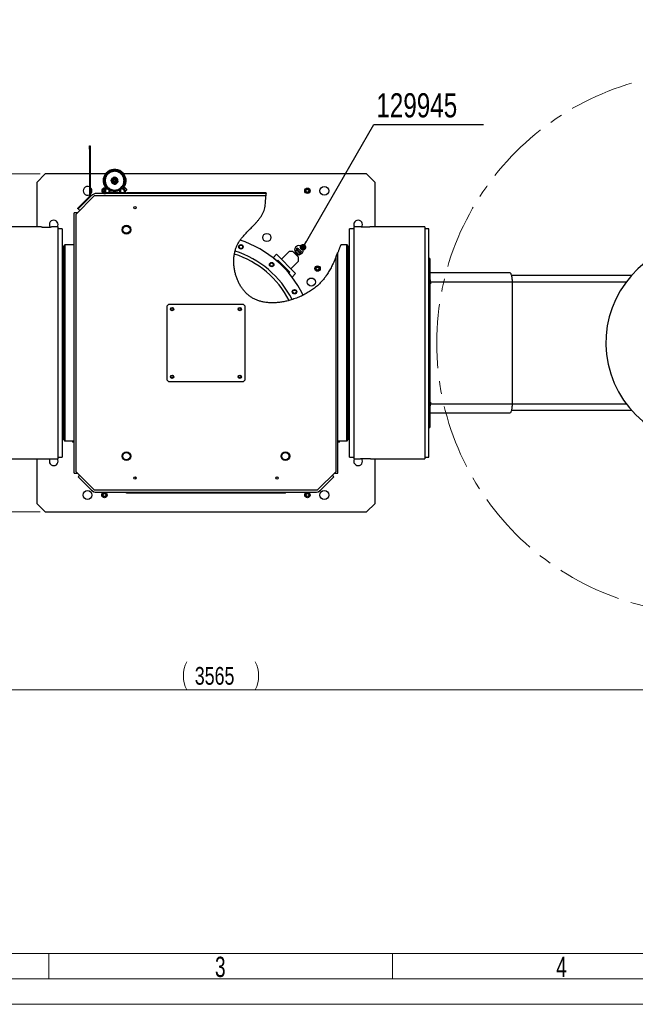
# Model space of a CAD drawing. Header units: millimetres. Extents: x 36 to 589, y 6 to 414.
# Tile 2 of 29: x 171 to 293, y 6 to 200. Entities that reach past the tile are written whole.
import ezdxf

# ---------------------------------------------------------------- set-up
doc = ezdxf.new("R2010")
doc.units = ezdxf.units.MM
doc.linetypes.add('CENTERX2', pattern=[20.32, 12.7, -2.54, 2.54, -2.54])
doc.styles.add('SLDTEXTSTYLE0', font='TXT', dxfattribs={"width": 0.7})
doc.styles.add('SLDTEXTSTYLE1', font='TXT', dxfattribs={"width": 0.75})
doc.dimstyles.new('SLDDIMSTYLE0', dxfattribs={"dimtxt": 3.5, "dimasz": 5, "dimexe": 0, "dimexo": 0.0625, "dimgap": 0.875, "dimtad": 1, "dimlfac": 15, "dimrnd": 1e-09, "dimzin": 12, "dimdsep": 46, "dimtxsty": 'SLDTEXTSTYLE1', "dimsah": 1, "dimcen": 0.09, "dimadec": 0, "dimazin": 0, "dimtfac": 1, "dimtofl": 0, "dimtmove": 0, "dimatfit": 3, "dimfxl": 0, "dimtolj": 1, "dimtzin": 12, "dimarcsym": 0})
doc.dimstyles.new('SLDDIMSTYLE1', dxfattribs={"dimtxt": 1.3, "dimasz": 1.3, "dimexe": 0, "dimexo": 0.0625, "dimgap": 0.325, "dimtad": 0, "dimtih": 1, "dimtoh": 1, "dimdec": 0, "dimrnd": 1e-09, "dimzin": 0, "dimdsep": 46, "dimtxsty": 'Standard', "dimblk1": 'DOT', "dimblk2": 'DOT', "dimsah": 1, "dimcen": 0.09, "dimadec": 0, "dimazin": 0, "dimtfac": 1, "dimtdec": 0, "dimtofl": 0, "dimtmove": 0, "dimatfit": 3, "dimldrblk": 'DOT', "dimfxl": 0, "dimtolj": 1, "dimtzin": 0, "dimarcsym": 0})
doc.dimstyles.new('SLDDIMSTYLE2', dxfattribs={"dimtxt": 3.5, "dimasz": 5, "dimexe": 0, "dimexo": 0.0625, "dimgap": 0.875, "dimtad": 0, "dimtih": 1, "dimtoh": 1, "dimlfac": 15, "dimrnd": 1e-09, "dimzin": 12, "dimdsep": 46, "dimtxsty": 'SLDTEXTSTYLE1', "dimsah": 1, "dimcen": 0.09, "dimadec": 0, "dimazin": 0, "dimtfac": 1, "dimtofl": 0, "dimtmove": 0, "dimatfit": 3, "dimfxl": 0, "dimtolj": 1, "dimtzin": 12, "dimarcsym": 0})

# ---------------------------------------------------------------- blocks, each defined once
blk = doc.blocks.new('*D7')
at = {"color": 7, "linetype": 'Continuous', "lineweight": 0}
for p, q in [((338.95, 178.51), (351.4, 195)), ((351.4, 195), (371.78, 195))]:
    blk.add_line(p, q, dxfattribs=at)
blk.add_solid([(338.95, 178.51), (342.49, 182.11), (341.45, 182.89)], dxfattribs=at)
at = {"color": 7, "linetype": 'Continuous', "lineweight": 0, "char_height": 3.5, "attachment_point": 1, "style": 'SLDTEXTSTYLE1'}
for s, insert in [('%%c', (354.58, 199.52)), ('1600', (359.85, 199.52))]:
    blk.add_mtext(s, dxfattribs=dict(at, insert=insert))
blk = doc.blocks.new('*D8')
at = {"color": 7, "linetype": 'Continuous', "lineweight": 0}
for p, q in [((89.16, 134.93), (89.16, 66.52)), ((326.83, 134.93), (326.83, 66.52)), ((326.83, 67.52), (89.16, 67.52))]:
    blk.add_line(p, q, dxfattribs=at)
for centre, start, end in [((209.76, 70.29), 153.4349, 206.5651), ((212.17, 70.29), 333.4349, 26.5651)]:
    blk.add_arc(centre, 6.21, start, end, dxfattribs=at)
for points in [[(89.16, 67.52), (94.16, 66.87), (94.16, 68.17)], [(326.83, 67.52), (321.83, 68.17), (321.83, 66.87)]]:
    blk.add_solid(points, dxfattribs=at)
at = {"color": 7, "linetype": 'Continuous', "lineweight": 0, "insert": (205.8, 72.03), "char_height": 3.5, "attachment_point": 1, "style": 'SLDTEXTSTYLE1'}
blk.add_mtext('3565', dxfattribs=at)
blk = doc.blocks.new('*D9')
at = {"color": 7, "linetype": 'Continuous', "lineweight": 0}
for p, q in [((175.33, 169.27), (76.99, 169.27)), ((77.99, 102.6), (77.99, 169.27)), ((175.33, 102.6), (76.99, 102.6))]:
    blk.add_line(p, q, dxfattribs=at)
for centre, start, end in [((75.21, 134.45), 63.4349, 116.5651), ((75.21, 132.04), 243.4349, 296.5651)]:
    blk.add_arc(centre, 6.21, start, end, dxfattribs=at)
for points in [[(77.99, 169.27), (77.34, 164.27), (78.64, 164.27)], [(77.99, 102.6), (78.64, 107.6), (77.34, 107.6)]]:
    blk.add_solid(points, dxfattribs=at)
at = {"color": 7, "linetype": 'Continuous', "lineweight": 0, "insert": (73.48, 128.07), "char_height": 3.5, "attachment_point": 1, "rotation": 90, "style": 'SLDTEXTSTYLE1'}
blk.add_mtext('1000', dxfattribs=at)
blk = doc.blocks.new('_DOT')
at = {"color": 0, "linetype": 'ByBlock', "lineweight": -2}
blk.add_line((-0.5, 0), (-1, 0), dxfattribs=at)
at = {"color": 0, "linetype": 'ByBlock', "const_width": 0.5}
blk.add_lwpolyline([(-0.25, 0, 1), (0.25, 0, 1)], format="xyb", close=True, dxfattribs=at)

msp = doc.modelspace()

# ---------------------------------------------------------------- linework, layer by layer
at = {"color": 7, "linetype": 'Continuous', "lineweight": 30}
for p, q in [((185.05724, 174.81843), (185.19058, 174.81843)), ((185.05724, 174.15176), (185.05724, 174.81843)), ((185.19058, 174.81843), (185.19058, 174.15176)), ((185.19058, 174.15176), (185.05724, 174.15176)), ((185.05724, 174.15176), (185.05724, 164.87366)), ((185.19058, 174.15176), (185.19058, 164.87366)), ((176.32882, 169.26811), (174.66215, 167.60144)), ((185.05724, 169.26811), (176.32882, 169.26811)), ((188.20715, 169.26811), (185.19058, 169.26811)), ((239.66215, 169.26811), (191.78381, 169.26811)), ((241.32881, 167.60144), (239.66215, 169.26811)), ((174.66215, 167.60144), (174.66215, 158.80144)), ((189.36031, 168.17597), (189.34839, 168.14345)), ((189.36665, 168.15521), (189.34839, 168.14345)), ((189.34839, 168.14345), (189.46035, 167.5003)), ((189.86131, 168.59451), (189.36031, 168.17597)), ((189.36031, 168.17597), (189.36665, 168.15521)), ((189.36665, 168.15521), (189.88062, 168.58458)), ((189.4815, 167.4954), (189.36665, 168.15521)), ((189.46035, 167.5003), (189.4815, 167.4954)), ((189.46035, 167.5003), (189.48256, 167.47372)), ((190.11034, 167.26497), (189.4815, 167.4954)), ((189.4815, 167.4954), (189.48256, 167.47372)), ((189.48256, 167.47372), (190.09552, 167.2491)), ((189.89544, 168.60045), (189.86131, 168.59451)), ((189.88062, 168.58458), (189.86131, 168.59451)), ((189.89544, 168.60045), (189.88062, 168.58458)), ((189.88062, 168.58458), (190.50946, 168.35415)), ((190.5084, 168.37583), (189.89544, 168.60045)), ((190.09552, 167.2491), (190.11034, 167.26497)), ((190.09552, 167.2491), (190.12965, 167.25504)), ((190.62432, 167.69434), (190.11034, 167.26497)), ((190.11034, 167.26497), (190.12965, 167.25504)), ((190.12965, 167.25504), (190.63065, 167.67357)), ((190.50946, 168.35415), (190.5084, 168.37583)), ((190.53061, 168.34925), (190.5084, 168.37583)), ((190.50946, 168.35415), (190.62432, 167.69434)), ((190.53061, 168.34925), (190.50946, 168.35415)), ((190.64257, 167.7061), (190.53061, 168.34925)), ((190.62432, 167.69434), (190.64257, 167.7061)), ((190.63065, 167.67357), (190.62432, 167.69434)), ((190.63065, 167.67357), (190.64257, 167.7061)), ((241.32881, 158.80144), (241.32881, 167.60144)), ((219.84521, 165.40144), (186.49156, 165.40144)), ((187.72882, 166.08873), (187.99548, 166.24269)), ((187.72882, 165.78081), (187.72882, 166.08873)), ((187.99548, 165.62685), (187.72882, 165.78081)), ((187.99548, 166.24269), (188.05133, 166.21045)), ((187.99548, 165.85198), (187.99548, 165.53477)), ((188.19548, 165.53477), (187.99548, 165.53477)), ((188.01334, 165.96811), (188.02228, 165.96811)), ((188.02228, 166.16953), (188.02228, 165.96811)), ((188.19548, 166.24881), (188.19548, 165.53477)), ((188.19548, 165.53477), (188.19548, 165.50144)), ((188.86215, 165.53477), (188.19548, 165.53477)), ((188.19548, 165.50144), (188.88381, 165.50144)), ((188.32557, 166.4271), (188.33007, 166.43176)), ((188.40614, 166.34921), (188.32557, 166.4271)), ((188.40614, 166.34921), (188.38176, 166.324)), ((188.5103, 166.426), (188.43522, 166.35023)), ((188.46095, 166.35186), (188.43534, 166.32537)), ((188.46095, 166.35186), (188.44863, 166.36377)), ((188.50034, 166.31549), (188.44931, 166.36446)), ((188.56513, 166.31068), (188.47745, 166.39285)), ((188.8927, 166.14939), (188.80528, 166.20678)), ((188.86215, 166.1324), (188.86215, 165.53477)), ((189.06215, 165.53477), (188.86215, 165.53477)), ((189.06215, 166.01757), (189.06215, 165.53477)), ((190.92881, 165.53477), (189.06215, 165.53477)), ((189.06215, 165.53477), (189.06215, 165.50144)), ((189.06215, 165.50144), (190.92881, 165.50144)), ((190.92881, 166.01757), (190.92881, 165.53477)), ((191.12882, 165.53477), (190.92881, 165.53477)), ((190.92881, 165.53477), (190.92881, 165.50144)), ((190.99809, 166.09096), (190.98731, 166.08511)), ((191.10715, 165.50144), (191.86215, 165.50144)), ((191.12882, 166.1324), (191.12882, 165.53477)), ((191.86215, 165.53477), (191.12882, 165.53477)), ((191.86215, 166.01097), (191.49618, 166.37694)), ((191.88572, 166.03454), (191.51975, 166.40051)), ((191.56997, 166.35028), (191.61299, 166.39451)), ((191.7621, 166.68773), (191.64973, 166.54106)), ((191.66012, 166.30728), (192.00944, 165.95796)), ((191.80059, 166.67304), (191.68039, 166.51541)), ((192.03772, 165.98624), (191.68838, 166.33558)), ((191.81704, 166.66163), (191.72939, 166.72241)), ((191.86215, 166.01097), (191.86215, 165.53477)), ((192.06215, 165.53477), (191.86215, 165.53477)), ((191.86215, 165.53477), (191.86215, 165.50144)), ((192.03772, 165.98624), (192.00944, 165.95796)), ((192.06215, 165.8443), (192.06215, 165.53477)), ((192.10372, 165.86368), (192.132, 165.89196)), ((219.86394, 165.53477), (192.32881, 165.53477)), ((192.32881, 165.40144), (192.32881, 165.53477)), ((227.70978, 165.81993), (227.75317, 166.12478)), ((227.95209, 165.62993), (227.70978, 165.81993)), ((227.75317, 166.12478), (228.03888, 166.23962)), ((228.23779, 165.74477), (227.95209, 165.62993)), ((228.03888, 166.23962), (228.28118, 166.04962)), ((228.28118, 166.04962), (228.23779, 165.74477)), ((185.99548, 164.93477), (182.32882, 161.26811)), ((185.36019, 164.93281), (182.7945, 162.36713)), ((183.17162, 162.93281), (185.01819, 164.77938)), ((185.01819, 164.77938), (185.11247, 164.6851)), ((185.05724, 164.87366), (185.19058, 164.87366)), ((219.80224, 164.93477), (185.99548, 164.93477)), ((181.99548, 110.26811), (181.99548, 161.60144)), ((182.66215, 161.60144), (181.99548, 161.60144)), ((182.32882, 161.26811), (182.32882, 110.60144)), ((182.70022, 162.46141), (183.17162, 162.93281)), ((182.7945, 162.36713), (182.70022, 162.46141)), ((182.7945, 162.36713), (183.11117, 162.05046)), ((183.17162, 162.93281), (183.2659, 162.83853)), ((178.86215, 113.06811), (178.86215, 158.80144)), ((179.66215, 158.43477), (179.66215, 113.43477)), ((236.32882, 113.43477), (236.32882, 158.43477)), ((237.12882, 158.80144), (237.12882, 113.06811)), ((251.12882, 158.80144), (251.12882, 113.06811)), ((251.92881, 113.43477), (251.92881, 158.43477)), ((179.99548, 116.80144), (179.99548, 155.06811)), ((180.19548, 155.26811), (180.19548, 116.60144)), ((221.93854, 153.41973), (221.22629, 152.7178)), ((221.93854, 153.41973), (225.68214, 149.62106)), ((222.87444, 152.47006), (224.39391, 153.9675)), ((225.14813, 153.96199), (224.39391, 153.9675)), ((226.27122, 152.82239), (225.14813, 153.96199)), ((225.81404, 154.52099), (226.00398, 154.70817)), ((225.81404, 154.52099), (226.05269, 154.27883)), ((226.00398, 154.70817), (226.24262, 154.46601)), ((226.05269, 154.27883), (226.24262, 154.46601)), ((226.05269, 154.27883), (226.5656, 153.75837)), ((226.24262, 154.46601), (226.75554, 153.94555)), ((226.5656, 153.75837), (226.75554, 153.94555)), ((226.5656, 153.75837), (226.83987, 153.48007)), ((226.75554, 153.94555), (227.02981, 153.66725)), ((226.83987, 153.48007), (227.02981, 153.66725)), ((233.99548, 110.26811), (233.99548, 153.7937)), ((235.79548, 116.60144), (235.79548, 155.26811)), ((235.99548, 155.06811), (235.99548, 116.80144)), ((221.22629, 152.7178), (222.00308, 152.07932)), ((222.00308, 152.07932), (222.16563, 152.23953)), ((224.50538, 149.86536), (222.16563, 152.23953)), ((224.74624, 150.57073), (226.26571, 152.06817)), ((226.26571, 152.06817), (226.27122, 152.82239)), ((233.66215, 110.60144), (233.66215, 152.97274)), ((252.12881, 152.60144), (252.12881, 135.93477)), ((224.34283, 149.70516), (224.50538, 149.86536)), ((224.96989, 148.91913), (224.34283, 149.70516)), ((224.96989, 148.91913), (225.68214, 149.62106)), ((229.69806, 150.52172), (229.77773, 150.81916)), ((229.91581, 150.30401), (229.69806, 150.52172)), ((229.77773, 150.81916), (230.07515, 150.89887)), ((230.21323, 150.38373), (229.91581, 150.30401)), ((230.07515, 150.89887), (230.2929, 150.68116)), ((230.2929, 150.68116), (230.21323, 150.38373)), ((252.12881, 149.80144), (267.86107, 149.80144)), ((252.12881, 147.60144), (252.24544, 147.60144)), ((252.24544, 147.93477), (252.24544, 147.60144)), ((268.3442, 147.93477), (252.24544, 147.93477)), ((268.19919, 149.26811), (291.9217, 149.26811)), ((268.3442, 147.93477), (268.3442, 123.93477)), ((290.82881, 147.93477), (268.3442, 147.93477)), ((200.66215, 143.60144), (200.32881, 143.26811)), ((200.32881, 128.60144), (200.32881, 143.26811)), ((200.66215, 143.60144), (215.32881, 143.60144)), ((215.66215, 143.26811), (215.32881, 143.60144)), ((215.66215, 143.26811), (215.66215, 128.60144)), ((252.12881, 135.93477), (252.12881, 119.26811)), ((200.32881, 128.60144), (200.66215, 128.26811)), ((215.32881, 128.26811), (200.66215, 128.26811)), ((215.32881, 128.26811), (215.66215, 128.60144)), ((252.12881, 124.26811), (252.24544, 124.26811)), ((252.24544, 124.26811), (252.24544, 123.93477)), ((252.24544, 123.93477), (268.3442, 123.93477)), ((291.9217, 122.60144), (268.19919, 122.60144)), ((268.3442, 123.93477), (290.82881, 123.93477)), ((267.86107, 122.06811), (252.12881, 122.06811)), ((181.66215, 116.60144), (181.66215, 116.33477)), ((234.32882, 116.33477), (234.32882, 116.60144)), ((181.99548, 116.33477), (181.66215, 116.33477)), ((234.32882, 116.33477), (233.99548, 116.33477)), ((174.66215, 113.06811), (174.66215, 104.26811)), ((241.32881, 104.26811), (241.32881, 113.06811)), ((181.99548, 110.26811), (182.66215, 110.26811)), ((182.32882, 110.60144), (185.99548, 106.93477)), ((183.11117, 109.81909), (182.7945, 109.50242)), ((182.7945, 109.50242), (185.36019, 106.93674)), ((194.21881, 109.22934), (194.01643, 109.4938)), ((221.77215, 109.22934), (221.97453, 109.4938)), ((229.99548, 106.93477), (233.66215, 110.60144)), ((230.63078, 106.93674), (233.19646, 109.50242)), ((233.19646, 109.50242), (232.8798, 109.81909)), ((233.32881, 110.26811), (233.99548, 110.26811)), ((185.99548, 106.93477), (229.99548, 106.93477)), ((186.49156, 106.46811), (229.49941, 106.46811)), ((187.70978, 105.81993), (187.75317, 106.12478)), ((187.95209, 105.62993), (187.70978, 105.81993)), ((187.75317, 106.12478), (188.03888, 106.23962)), ((188.23779, 105.74477), (187.95209, 105.62993)), ((188.03888, 106.23962), (188.28118, 106.04962)), ((188.28118, 106.04962), (188.23779, 105.74477)), ((192.32881, 106.33477), (192.32881, 106.46811)), ((223.66215, 106.33477), (192.32881, 106.33477)), ((223.66215, 106.33477), (223.66215, 106.46811)), ((227.72881, 106.08873), (227.99548, 106.24269)), ((227.72881, 105.78081), (227.72881, 106.08873)), ((227.99548, 105.62685), (227.72881, 105.78081)), ((227.99548, 106.24269), (228.26215, 106.08873)), ((228.26215, 105.78081), (227.99548, 105.62685)), ((228.26215, 106.08873), (228.26215, 105.78081)), ((174.66215, 104.26811), (176.32882, 102.60144)), ((239.66215, 102.60144), (241.32881, 104.26811)), ((176.32882, 102.60144), (239.66215, 102.60144))]:
    msp.add_line(p, q, dxfattribs=at)
at = {"color": 1, "linetype": 'Continuous', "lineweight": 0}
for p, q in [((393.72473, 15.49913), (46.5, 15.5)), ((177, 15.5), (177, 10.5)), ((244.75, 15.5), (244.75, 10.5)), ((583.5, 10.5), (41.5, 10.5))]:
    msp.add_line(p, q, dxfattribs=at)
at = {"color": 7, "linetype": 'Continuous', "lineweight": 15}
msp.add_line((588.5, 5.5), (36.5, 5.5), dxfattribs=at)
at = {"color": 7, "linetype": 'Continuous', "lineweight": 30, "flags": 128}
for points in [[(189.32881, 167.92477), (189.34086, 168.05094), (189.35453, 168.10816)], [(188.18337, 166.27987), (188.1836, 166.27927), (188.18429, 166.2775), (188.18541, 166.27463), (188.18692, 166.27077), (188.18875, 166.26606), (188.19085, 166.2607), (188.19312, 166.25487), (188.19548, 166.24881)], [(188.80528, 166.20678), (188.80491, 166.20625), (188.80383, 166.20469), (188.80208, 166.20216), (188.79972, 166.19875), (188.79684, 166.1946), (188.79356, 166.18986), (188.79, 166.18472), (188.78629, 166.17938)], [(188.98661, 166.0675), (188.98858, 166.07139), (188.99082, 166.07509), (188.99323, 166.07843), (188.99567, 166.08124), (188.99805, 166.0834), (189.00024, 166.08481), (189.00213, 166.08538), (189.00365, 166.08511)], [(191.00435, 166.0675), (191.00238, 166.07139), (191.00014, 166.07509), (190.99774, 166.07843), (190.99529, 166.08124), (190.99292, 166.0834), (190.99073, 166.08481), (190.98883, 166.08538), (190.98731, 166.08511)], [(191.42694, 166.40194), (191.2455, 166.24979), (191.07587, 166.13568)], [(191.44978, 166.37766), (191.44532, 166.38239), (191.44104, 166.38695), (191.43709, 166.39115), (191.43363, 166.39483), (191.43079, 166.39785), (191.42868, 166.40009), (191.42738, 166.40148), (191.42694, 166.40194)], [(191.49618, 166.37694), (191.50077, 166.38154), (191.5052, 166.38596), (191.50927, 166.39003), (191.51284, 166.39361), (191.51577, 166.39654), (191.51795, 166.39872), (191.51929, 166.40006), (191.51975, 166.40051)], [(191.7958, 166.32244), (191.80471, 166.31354), (191.83062, 166.28763), (191.87124, 166.24701), (191.92296, 166.19529), (191.98118, 166.13707), (192.04073, 166.07751), (192.09632, 166.02192), (192.14302, 165.97523), (192.17666, 165.94159), (192.19426, 165.92398), (192.1965, 165.92175)], [(191.88572, 166.03454), (191.88527, 166.03408), (191.88392, 166.03274), (191.88175, 166.03056), (191.87881, 166.02763), (191.87524, 166.02406), (191.87117, 166.01999), (191.86675, 166.01557), (191.86215, 166.01097)], [(192.10372, 165.86368), (192.10191, 165.86549), (192.09654, 165.87085), (192.08783, 165.87957), (192.07611, 165.89129), (192.06182, 165.90558), (192.04552, 165.92188), (192.02783, 165.93956), (192.00944, 165.95796)], [(192.04491, 166.50702), (192.02025, 166.53169), (192.01265, 166.53929)], [(192.03772, 165.98624), (192.05612, 165.96785), (192.0738, 165.95016), (192.0901, 165.93386), (192.10439, 165.91957), (192.11611, 165.90785), (192.12483, 165.89914), (192.13019, 165.89377), (192.132, 165.89196)], [(192.41334, 166.13859), (192.41037, 166.14157), (192.39146, 166.16048), (192.35669, 166.19524), (192.30916, 166.24278), (192.25308, 166.29886), (192.19344, 166.3585), (192.13554, 166.4164), (192.08452, 166.46742), (192.04491, 166.50702)], [(192.41334, 166.17631), (192.40446, 166.18519), (192.37868, 166.21097), (192.33853, 166.25112), (192.28794, 166.30171), (192.23185, 166.3578), (192.17577, 166.41388), (192.12518, 166.46447), (192.08502, 166.50463), (192.05925, 166.5304), (192.05036, 166.53929)], [(225.97546, 153.21748), (225.96662, 153.22645), (225.9408, 153.25264), (225.90011, 153.29393), (225.84784, 153.34697), (225.78822, 153.40746), (225.72609, 153.47051), (225.66647, 153.53101), (225.6142, 153.58405), (225.57351, 153.62534), (225.5477, 153.65153), (225.53886, 153.6605), (225.53886, 153.6605)], [(226.05049, 153.26007), (226.04181, 153.26887), (226.01643, 153.29463), (225.97621, 153.33543), (225.92416, 153.38826), (225.86412, 153.44918), (225.80055, 153.51368), (225.73816, 153.57699), (225.68158, 153.6344), (225.63502, 153.68165), (225.60191, 153.71524), (225.58472, 153.73269), (225.58254, 153.7349)], [(226.27466, 153.29379), (226.26878, 153.29975), (226.24697, 153.32188), (226.21013, 153.35926), (226.16009, 153.41003), (226.09938, 153.47164), (226.03103, 153.541), (225.95846, 153.61463), (225.88533, 153.68884), (225.8153, 153.7599), (225.75187, 153.82426), (225.69824, 153.87868), (225.65708, 153.92045), (225.63046, 153.94746), (225.61972, 153.95835), (225.61953, 153.95855)], [(225.62021, 154.05283), (225.62491, 154.04807), (225.64626, 154.02641), (225.68389, 153.98822), (225.73605, 153.93529), (225.8003, 153.87009), (225.87364, 153.79568), (225.95262, 153.71553), (226.03358, 153.63339), (226.1127, 153.5531), (226.1863, 153.47841), (226.25094, 153.41282), (226.30359, 153.3594), (226.34179, 153.32064), (226.36376, 153.29835), (226.36893, 153.2931)], [(226.60268, 153.52345), (226.5975, 153.5287), (226.57554, 153.55099), (226.53734, 153.58976), (226.48469, 153.64318), (226.42005, 153.70877), (226.34645, 153.78345), (226.26732, 153.86375), (226.18637, 153.94589), (226.10738, 154.02604), (226.03405, 154.10045), (225.9698, 154.16565), (225.91763, 154.21857), (225.88, 154.25676), (225.85865, 154.27842), (225.85396, 154.28319)], [(226.59293, 153.56094), (226.58808, 153.56586), (226.56749, 153.58675), (226.5317, 153.62307), (226.48236, 153.67313), (226.42178, 153.7346), (226.35281, 153.80459), (226.27866, 153.87983), (226.2028, 153.9568), (226.12878, 154.03191), (226.06006, 154.10165), (225.99985, 154.16274), (225.95097, 154.21234), (225.9157, 154.24813), (225.8957, 154.26843), (225.8913, 154.27289)], [(226.60704, 153.62135), (226.60116, 153.62731), (226.57936, 153.64944), (226.54251, 153.68683), (226.49248, 153.7376), (226.43176, 153.79921), (226.36341, 153.86857), (226.29085, 153.94219), (226.21772, 154.0164), (226.14768, 154.08747), (226.08426, 154.15183), (226.03062, 154.20625), (225.98946, 154.24801), (225.96284, 154.27502), (225.95211, 154.28592), (225.95191, 154.28612)], [(267.86107, 149.80144), (267.91516, 149.7897), (267.96858, 149.75464), (268.02064, 149.69669), (268.07069, 149.61658), (268.11811, 149.51533), (268.1623, 149.39419), (268.2027, 149.25471), (268.2388, 149.09862), (268.27015, 148.9279), (268.29636, 148.74469), (268.31709, 148.5513), (268.33209, 148.35015), (268.34116, 148.14377), (268.3442, 147.93477)], [(268.3442, 123.93477), (268.34116, 123.72577), (268.33209, 123.5194), (268.31709, 123.31825), (268.29636, 123.12486), (268.27015, 122.94165), (268.2388, 122.77093), (268.2027, 122.61484), (268.1623, 122.47535), (268.11811, 122.35422), (268.07069, 122.25297), (268.02064, 122.17286), (267.96858, 122.11491), (267.91516, 122.07984), (267.86107, 122.06811)]]:
    msp.add_lwpolyline(points, dxfattribs=at)
at = {"color": 7, "linetype": 'CENTERX2', "lineweight": 0}
msp.add_circle((306.82881, 135.93477), 53.33333, dxfattribs=at)
at = {"color": 7, "linetype": 'Continuous', "lineweight": 30}
for centre, radius in [((189.99548, 167.92477), 2.08667), ((189.99548, 167.92477), 0.52), ((189.99548, 167.92477), 0.50133), ((189.99548, 167.92477), 0.468), ((189.99548, 167.92477), 0.39333), ((189.99548, 167.92477), 0.37333), ((189.83611, 167.96748), 0.02667), ((189.95278, 167.7654), 0.02667), ((190.03818, 168.08414), 0.02667), ((190.15485, 167.88207), 0.02667), ((227.99548, 165.93477), 0.53333), ((227.99548, 165.93477), 0.46667), ((231.32881, 165.93477), 0.86667), ((193.99548, 162.60144), 0.22667), ((192.32881, 158.26811), 0.86667), ((192.32881, 158.26811), 0.7), ((219.99548, 156.71938), 0.8), ((214.89289, 154.88524), 0.43333), ((214.89289, 154.88524), 0.41742), ((214.89289, 154.88524), 0.40075), ((214.89289, 154.88524), 0.4), ((214.89289, 154.88524), 0.33333), ((220.95836, 151.38334), 0.43333), ((220.95836, 151.38334), 0.41742), ((220.95836, 151.38334), 0.40075), ((220.95836, 151.38334), 0.4), ((220.95836, 151.38334), 0.33333), ((229.99548, 150.60144), 0.53333), ((229.99548, 150.60144), 0.46667), ((228.78009, 147.93477), 0.8), ((225.46033, 146.01811), 0.43333), ((225.46033, 146.01811), 0.41742), ((225.46033, 146.01811), 0.40075), ((225.46033, 146.01811), 0.4), ((225.46033, 146.01811), 0.33333), ((201.32881, 142.60144), 0.33333), ((201.32881, 142.60144), 0.22667), ((214.66215, 142.60144), 0.33333), ((214.66215, 142.60144), 0.22667), ((201.32881, 129.26811), 0.33333), ((201.32881, 129.26811), 0.22667), ((214.66215, 129.26811), 0.33333), ((214.66215, 129.26811), 0.22667), ((192.32881, 113.60144), 0.86667), ((192.32881, 113.60144), 0.7), ((223.66215, 113.60144), 0.86667), ((223.66215, 113.60144), 0.7), ((193.99548, 109.26811), 0.22667), ((221.99548, 109.26811), 0.22667), ((184.66215, 105.93477), 0.86667), ((231.32881, 105.93477), 0.86667), ((187.99548, 105.93477), 0.53333), ((187.99548, 105.93477), 0.46667), ((227.99548, 105.93477), 0.53333), ((227.99548, 105.93477), 0.46667)]:
    msp.add_circle(centre, radius, dxfattribs=at)
for centre, radius, start, end in [((189.99548, 167.92477), 2.23667, 325.2610189, 225.2610189), ((189.99548, 167.92477), 2.09, 325.2610189, 225.2610189), ((189.99548, 167.92477), 0.66667, 180, 215.7169694), ((189.99548, 167.92477), 0.66667, 104.0331038, 155.7169694), ((189.99548, 167.92477), 0.66667, 224.0331038, 275.7169694), ((189.99548, 167.92477), 0.3, 45.2859475, 14.7140525), ((189.99548, 167.92477), 0.28, 45.2473132, 14.7526868), ((189.99548, 167.92477), 0.24667, 42.2812399, 17.7187601), ((189.99548, 167.92477), 0.66667, 44.0331038, 95.7169694), ((189.99548, 167.92477), 0.66667, 284.0331038, 335.7169694), ((190.25651, 168.07548), 0.08, 128.6457096, 291.3542904), ((189.99548, 167.92477), 0.66667, 344.0331038, 35.7169694), ((184.66215, 165.93477), 0.86667, 62.8785948, 297.1214052), ((184.66215, 165.93477), 0.86667, 0, 52.4304795), ((184.66215, 165.93477), 0.86667, 307.5695205, 0), ((186.49156, 163.80144), 1.6, 90, 135), ((187.99548, 165.93477), 0.53333, 46.6155208, 180), ((187.99548, 165.93477), 0.53333, 180, 305.6590877), ((187.99548, 165.93477), 0.46667, 53.1621993, 180), ((187.99548, 165.93477), 0.46667, 180, 292.6198649), ((188.02881, 165.53477), 0.03333, 180, 270), ((187.94668, 165.96811), 0.06667, 357.8151091, 0), ((188.04668, 166.16623), 0.03333, 126.7508493, 180), ((188.04819, 166.17571), 0.02664, 128.9749278, 193.4047959), ((188.42562, 165.65877), 0.66667, 111.3081504, 126.7508493), ((188.42562, 165.65877), 0.66667, 55.2862697, 111.3081504), ((188.35912, 166.39466), 0.02493, 135.9710219, 315.9710219), ((188.88215, 166.1324), 0.02, 58.1534492, 180), ((188.89548, 165.53477), 0.03333, 180, 270), ((189.99548, 167.92477), 2.09, 241.6693358, 298.3306642), ((191.09548, 165.53477), 0.03333, 270, 0), ((191.10881, 166.1324), 0.02, 0, 121.8465508), ((191.47261, 166.35337), 0.06667, 45, 133.2285963), ((191.78268, 166.42984), 0.17333, 140.0887165, 225), ((191.78266, 166.42986), 0.13333, 140.0887732, 225), ((189.99548, 167.92477), 2.22667, 317.9682786, 325.2610189), ((192.02881, 165.53477), 0.03333, 270, 0), ((192.02881, 165.8443), 0.03333, 0, 45), ((184.92391, 164.87366), 0.13333, 315, 0), ((184.92391, 164.87366), 0.26667, 315, 0), ((177.99548, 159.26811), 0.86667, 0, 213.8139075), ((177.99548, 159.26811), 0.86667, 327.4210296, 0), ((237.99548, 159.26811), 0.86667, 0, 212.5789704), ((237.99548, 159.26811), 0.86667, 326.2511384, 0), ((207.99548, 135.93477), 21.36667, 26.2096647, 71.5881081), ((306.82881, 135.93477), 20, 111.0755783, 97.8363227), ((207.99548, 135.93477), 18.4, 27.0638275, 72.2145668), ((207.99548, 135.93477), 19, 26.7302689, 72.4000959), ((226.32881, 154.26811), 0.86667, 0, 215.0137951), ((225.90902, 154.33716), 0.06667, 254.581715, 310.0413081), ((225.90511, 154.3336), 0.06667, 314.581715, 44.581715), ((226.32881, 154.26811), 0.86667, 281.0710782, 301.9759812), ((226.65745, 153.57772), 0.06667, 139.122122, 194.581715), ((226.65383, 153.57387), 0.06667, 44.581715, 134.581715), ((226.32881, 154.26811), 0.86667, 319.7137625, 0), ((246.65117, 148.01205), 5.5948, 359.2086387, 11.7459615), ((246.41404, 123.88024), 5.83165, 348.5095954, 0.5358044), ((177.99548, 112.60144), 0.86667, 146.2807985, 0), ((177.99548, 112.60144), 0.86667, 0, 32.5789704), ((237.99548, 112.60144), 0.86667, 147.4210296, 0), ((237.99548, 112.60144), 0.86667, 0, 33.6380868), ((186.49156, 108.06811), 1.6, 225, 270), ((229.49941, 108.06811), 1.6, 270, 315)]:
    msp.add_arc(centre, radius, start, end, dxfattribs=at)
for points, knots in [([(188.43522, 166.35023), (188.36864, 166.42145), (188.23253, 166.56705), (188.06452, 166.82246), (187.9269, 167.10658), (187.82987, 167.41563), (187.77831, 167.74007), (187.77541, 168.0698), (187.82092, 168.39397), (187.91162, 168.70245), (188.04168, 168.98674), (188.20387, 169.24116), (188.39492, 169.46766), (188.61617, 169.66885), (188.87103, 169.84369), (189.15683, 169.98514), (189.46668, 170.08578), (189.79148, 170.14026), (190.12076, 170.146), (190.44378, 170.10364), (190.7506, 170.01676), (191.03311, 169.89141), (191.28737, 169.734), (191.51658, 169.5462), (191.7225, 169.32568), (191.90229, 169.06991), (192.0478, 168.78319), (192.15174, 168.47278), (192.2091, 168.14806), (192.21766, 167.81966), (192.17869, 167.49809), (192.09527, 167.19362), (191.97673, 166.91182), (191.8695, 166.74381), (191.81704, 166.66163)], [0, 0, 0, 0, 0.029059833, 0.059407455, 0.090825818, 0.12303968, 0.155726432, 0.188533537, 0.221100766, 0.253083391, 0.284172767, 0.314112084, 0.342865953, 0.372375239, 0.403107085, 0.43482386, 0.467233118, 0.500000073, 0.532767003, 0.565176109, 0.596892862, 0.627624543, 0.657134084, 0.685887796, 0.7158273, 0.746916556, 0.778899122, 0.811466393, 0.844273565, 0.876960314, 0.909174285, 0.940592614, 0.970940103, 1, 1, 1, 1]), ([(191.72939, 166.72241), (191.77932, 166.80064), (191.88139, 166.96056), (191.99423, 167.2288), (192.07363, 167.51862), (192.11072, 167.82472), (192.10258, 168.13731), (192.04798, 168.44641), (191.94904, 168.74188), (191.81054, 169.01481), (191.63939, 169.25826), (191.44339, 169.46817), (191.22521, 169.64694), (190.98318, 169.79677), (190.71426, 169.91609), (190.42221, 169.99879), (190.11474, 170.03912), (189.80129, 170.03364), (189.49212, 169.98179), (189.19719, 169.88599), (188.92514, 169.75135), (188.68254, 169.58492), (188.47194, 169.39342), (188.29008, 169.17781), (188.1357, 168.93564), (188.01189, 168.66502), (187.92556, 168.37139), (187.88223, 168.06282), (187.885, 167.74896), (187.93408, 167.44013), (188.02644, 167.14596), (188.15744, 166.8755), (188.31736, 166.63238), (188.44692, 166.49379), (188.5103, 166.426)], [0, 0, 0, 0, 0.029059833, 0.059407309, 0.090825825, 0.123039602, 0.155726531, 0.188533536, 0.221100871, 0.253083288, 0.284172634, 0.314112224, 0.34286593, 0.372375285, 0.403106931, 0.434823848, 0.467232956, 0.500000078, 0.532766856, 0.56517622, 0.596892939, 0.627624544, 0.657134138, 0.685887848, 0.715827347, 0.746916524, 0.778899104, 0.811466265, 0.844273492, 0.876960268, 0.909174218, 0.940592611, 0.970940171, 1, 1, 1, 1]), ([(191.84881, 167.92477), (191.84616, 167.84944), (191.84076, 167.69643), (191.79626, 167.46706), (191.72892, 167.25729), (191.6439, 167.07077), (191.51665, 166.85284), (191.35553, 166.65452), (191.16615, 166.48368), (191.01252, 166.37159), (190.84948, 166.27632), (190.62671, 166.17489), (190.34136, 166.09277), (190.03306, 166.06454), (189.76715, 166.08077), (189.53777, 166.12363), (189.328, 166.19141), (189.14148, 166.27633), (188.92355, 166.40361), (188.72522, 166.56473), (188.55439, 166.75411), (188.4423, 166.90774), (188.34703, 167.07078), (188.2456, 167.29355), (188.16347, 167.5789), (188.13525, 167.88719), (188.15148, 168.1531), (188.19433, 168.38248), (188.26212, 168.59225), (188.34704, 168.77878), (188.47432, 168.99671), (188.63543, 169.19503), (188.82481, 169.36587), (188.97845, 169.47795), (189.14149, 169.57322), (189.36426, 169.67466), (189.64961, 169.75678), (189.9579, 169.78501), (190.22381, 169.76878), (190.45319, 169.72592), (190.66296, 169.65814), (190.84948, 169.57321), (191.06741, 169.44593), (191.26574, 169.28482), (191.43658, 169.09544), (191.54864, 168.94181), (191.64401, 168.77877), (191.74497, 168.556), (191.8305, 168.27063), (191.84283, 168.0378), (191.84881, 167.92477)], [0, 0, 0, 0, 0.019414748, 0.039430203, 0.060010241, 0.076096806, 0.092186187, 0.125002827, 0.141431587, 0.157863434, 0.173949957, 0.190039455, 0.220891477, 0.250000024, 0.269413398, 0.289430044, 0.310010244, 0.326096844, 0.342186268, 0.375002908, 0.391431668, 0.407863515, 0.423949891, 0.440039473, 0.470891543, 0.499999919, 0.519413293, 0.539430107, 0.56001036, 0.576096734, 0.592186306, 0.625002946, 0.641431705, 0.657863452, 0.673949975, 0.690039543, 0.720891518, 0.749999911, 0.769413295, 0.789430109, 0.810010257, 0.826096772, 0.842186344, 0.875002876, 0.891431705, 0.907863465, 0.923949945, 0.940039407, 0.970891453, 1, 1, 1, 1]), ([(188.02228, 165.96811), (188.02106, 165.95424), (188.01862, 165.9266), (188.00743, 165.89298), (187.99773, 165.86775), (187.99623, 165.85724), (187.99548, 165.85198)], [0, 0, 0, 0, 0.251782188, 0.501601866, 0.750782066, 1, 1, 1, 1]), ([(188.02228, 166.16953), (188.01965, 166.16857), (188.01451, 166.16668), (188.01373, 166.16638), (188.01334, 166.16623)], [0, 0, 0, 0, 0.510282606, 1, 1, 1, 1]), ([(188.02228, 165.96811), (188.01879, 165.96754), (188.0137, 165.96673), (188.01372, 165.96576), (188.01373, 165.96546)], [0, 0, 0, 0, 0.687017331, 1, 1, 1, 1]), ([(188.19548, 166.24881), (188.17785, 166.2427), (188.14252, 166.23046), (188.09447, 166.20913), (188.05234, 166.18747), (188.03228, 166.1755), (188.02228, 166.16953)], [0, 0, 0, 0, 0.2497799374, 0.5003166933, 0.7507873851, 1, 1, 1, 1]), ([(188.03143, 166.19642), (188.03007, 166.19541), (188.02739, 166.19343), (188.02695, 166.1931), (188.02673, 166.19294)], [0, 0, 0, 0, 0.510901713, 1, 1, 1, 1]), ([(188.02882, 165.50144), (188.03105, 165.50144), (188.03451, 165.50144), (188.05526, 165.50144), (188.07679, 165.50144), (188.10331, 165.50144), (188.14216, 165.50144), (188.17452, 165.50144), (188.19548, 165.50144)], [0, 0, 0, 0, 0.239441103, 0.369660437, 0.499996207, 0.630211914, 0.76055747, 1, 1, 1, 1]), ([(188.18337, 166.27987), (188.16803, 166.27349), (188.13731, 166.26072), (188.09557, 166.23855), (188.05852, 166.21579), (188.04045, 166.20287), (188.03143, 166.19642)], [0, 0, 0, 0, 0.249770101, 0.5000583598, 0.7503358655, 1, 1, 1, 1]), ([(188.78629, 166.17938), (188.74248, 166.20543), (188.65351, 166.25833), (188.50021, 166.29346), (188.34295, 166.29483), (188.24414, 166.264), (188.19548, 166.24881)], [0, 0, 0, 0, 0.246227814, 0.499999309, 0.753772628, 1, 1, 1, 1]), ([(188.42114, 166.33602), (188.4213, 166.33618), (188.42161, 166.3365), (188.42403, 166.33894), (188.42761, 166.34255), (188.43157, 166.34654), (188.43418, 166.34918), (188.43522, 166.35023)], [0, 0, 0, 0, 0.214679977, 0.429456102, 0.64407274, 0.858778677, 1, 1, 1, 1]), ([(188.5103, 166.426), (188.51188, 166.42759), (188.51505, 166.43079), (188.51927, 166.43505), (188.52245, 166.43826), (188.52414, 166.43996), (188.52431, 166.44013), (188.52438, 166.4402)], [0, 0, 0, 0, 0.214720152, 0.429389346, 0.644094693, 0.858772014, 1, 1, 1, 1]), ([(188.98661, 166.0675), (188.96973, 166.07584), (188.93598, 166.09252), (188.89622, 166.11362), (188.86779, 166.12923), (188.86403, 166.13134), (188.86215, 166.1324)], [0, 0, 0, 0, 0.249860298, 0.499702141, 0.749546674, 1, 1, 1, 1]), ([(188.89487, 166.14805), (188.89352, 166.14876), (188.89068, 166.15026), (188.88564, 166.15115), (188.88017, 166.15072), (188.87479, 166.14864), (188.8702, 166.14512), (188.86692, 166.14064), (188.86498, 166.13583), (188.86471, 166.13258), (188.86458, 166.13105)], [0, 0, 0, 0, 0.109500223, 0.231291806, 0.362909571, 0.500018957, 0.637129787, 0.76870376, 0.890506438, 1, 1, 1, 1]), ([(188.89548, 165.50144), (188.89772, 165.50144), (188.90117, 165.50144), (188.92193, 165.50144), (188.94346, 165.50144), (188.96998, 165.50144), (189.00882, 165.50144), (189.04119, 165.50144), (189.06215, 165.50144)], [0, 0, 0, 0, 0.23945795, 0.369650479, 0.499998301, 0.630208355, 0.760554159, 1, 1, 1, 1]), ([(189.00365, 166.08511), (188.98862, 166.09336), (188.95857, 166.10987), (188.92355, 166.1305), (188.90104, 166.14422), (188.89797, 166.14613), (188.89696, 166.14677)], [0, 0, 0, 0, 0.286482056, 0.572510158, 0.858345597, 1, 1, 1, 1]), ([(189.00365, 166.08511), (189.00829, 166.08193), (189.01876, 166.07476), (189.03805, 166.05178), (189.05272, 166.03095), (189.06215, 166.01757)], [0, 0, 0, 0, 0.221122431, 0.499706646, 1, 1, 1, 1]), ([(190.92881, 166.01757), (190.8563, 165.98493), (190.71128, 165.91965), (190.47952, 165.85301), (190.24029, 165.81068), (189.99549, 165.79682), (189.75068, 165.81068), (189.51146, 165.85301), (189.27968, 165.91965), (189.13466, 165.98493), (189.06215, 166.01757)], [0, 0, 0, 0, 0.123362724, 0.246723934, 0.373352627, 0.50000001, 0.626628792, 0.753275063, 0.876628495, 1, 1, 1, 1]), ([(190.98731, 166.08511), (190.98268, 166.08193), (190.9722, 166.07476), (190.95291, 166.05178), (190.93824, 166.03095), (190.92881, 166.01757)], [0, 0, 0, 0, 0.221133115, 0.499692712, 1, 1, 1, 1]), ([(190.92881, 165.50144), (190.94977, 165.50144), (190.98213, 165.50144), (191.02097, 165.50144), (191.04749, 165.50144), (191.06903, 165.50144), (191.08979, 165.50144), (191.09324, 165.50144), (191.09548, 165.50144)], [0, 0, 0, 0, 0.239443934, 0.369645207, 0.500006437, 0.630210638, 0.760545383, 1, 1, 1, 1]), ([(191.09396, 166.14674), (191.09294, 166.1461), (191.08986, 166.14418), (191.06731, 166.13044), (191.03231, 166.10982), (191.00231, 166.09334), (190.98731, 166.08511)], [0, 0, 0, 0, 0.141630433, 0.4277075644, 0.7138384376, 1, 1, 1, 1]), ([(191.12402, 166.12974), (191.12291, 166.12912), (191.11951, 166.12722), (191.09449, 166.11347), (191.05519, 166.09263), (191.02131, 166.07589), (191.00435, 166.0675)], [0, 0, 0, 0, 0.139855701, 0.426209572, 0.712747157, 1, 1, 1, 1]), ([(191.12634, 166.13102), (191.12621, 166.13256), (191.12595, 166.13581), (191.124, 166.14062), (191.12072, 166.1451), (191.11613, 166.14862), (191.11076, 166.15069), (191.10528, 166.15113), (191.10025, 166.15024), (191.0974, 166.14874), (191.09606, 166.14802)], [0, 0, 0, 0, 0.109502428, 0.231277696, 0.362865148, 0.49999935, 0.637097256, 0.768697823, 0.890518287, 1, 1, 1, 1]), ([(191.44978, 166.37766), (191.38368, 166.31815), (191.28333, 166.2278), (191.16806, 166.15797), (191.12871, 166.13413)], [0, 0, 0, 0, 0.658663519, 1, 1, 1, 1]), ([(191.49618, 166.37694), (191.49295, 166.37953), (191.48624, 166.38493), (191.47313, 166.38751), (191.45995, 166.38534), (191.45308, 166.38015), (191.44978, 166.37766)], [0, 0, 0, 0, 0.240509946, 0.499992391, 0.759504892, 1, 1, 1, 1]), ([(191.7335, 166.71481), (191.70305, 166.6724), (191.63015, 166.57091), (191.54804, 166.46875), (191.48799, 166.42036), (191.48469, 166.4177)], [0, 0, 0, 0, 0.4041597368, 0.9672925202, 1, 1, 1, 1]), ([(191.75994, 166.68931), (191.68785, 166.58542), (191.61501, 166.48044), (191.52088, 166.39566), (191.51991, 166.39479)], [0, 0, 0, 0, 0.989641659, 1, 1, 1, 1]), ([(191.71295, 166.73381), (191.71313, 166.73369), (191.7135, 166.73343), (191.71633, 166.73147), (191.7205, 166.72857), (191.72512, 166.72537), (191.72818, 166.72325), (191.72939, 166.72241)], [0, 0, 0, 0, 0.214675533, 0.429458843, 0.644088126, 0.858780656, 1, 1, 1, 1]), ([(191.81704, 166.66163), (191.81889, 166.66035), (191.82258, 166.65779), (191.82751, 166.65437), (191.83123, 166.6518), (191.8332, 166.65043), (191.8334, 166.65029), (191.83348, 166.65024)], [0, 0, 0, 0, 0.2147111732, 0.429366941, 0.6440995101, 0.8587739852, 1, 1, 1, 1]), ([(192.06215, 165.8443), (192.06146, 165.84488), (192.06005, 165.84606), (192.04864, 165.85555), (192.03008, 165.87106), (191.99452, 165.90064), (191.9373, 165.94835), (191.88703, 165.99024), (191.86215, 166.01097)], [0, 0, 0, 0, 0.103717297, 0.211128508, 0.329086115, 0.459146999, 0.732345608, 1, 1, 1, 1]), ([(191.86215, 165.50144), (191.88311, 165.50144), (191.91546, 165.50144), (191.95431, 165.50144), (191.98082, 165.50144), (192.00237, 165.50144), (192.02312, 165.50144), (192.02658, 165.50144), (192.02881, 165.50144)], [0, 0, 0, 0, 0.239443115, 0.3696525, 0.500002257, 0.630209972, 0.760557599, 1, 1, 1, 1]), ([(192.05239, 165.86787), (192.05181, 165.86845), (192.05064, 165.86961), (192.0409, 165.87936), (192.02539, 165.89487), (191.99539, 165.92486), (191.94791, 165.97234), (191.90641, 166.01385), (191.88572, 166.03454)], [0, 0, 0, 0, 0.099283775, 0.201926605, 0.319740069, 0.44647886, 0.724118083, 1, 1, 1, 1]), ([(219.84521, 165.40144), (219.83034, 165.27095), (219.8124, 165.11358), (219.80423, 164.95547), (219.80284, 164.92847)], [0, 0, 0, 0, 0.829232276, 1, 1, 1, 1]), ([(219.84521, 165.40144), (219.85042, 165.44066), (219.85632, 165.48515), (219.86313, 165.52952), (219.86394, 165.53477)], [0, 0, 0, 0, 0.881446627, 1, 1, 1, 1]), ([(233.66215, 152.97274), (233.53481, 152.66921), (233.2825, 152.06782), (232.87433, 151.18691), (232.43314, 150.33653), (231.97941, 149.57788), (231.51578, 148.90622), (231.04764, 148.31365), (230.53033, 147.74547), (229.92034, 147.16802), (229.20499, 146.59322), (228.38186, 146.03219), (227.49923, 145.52127), (226.56797, 145.06624), (225.59884, 144.67299), (224.65668, 144.36506), (223.75485, 144.135), (222.90355, 143.97415), (222.05355, 143.87182), (221.21111, 143.83152), (220.38254, 143.85681), (219.61151, 143.94694), (218.90161, 144.09399), (218.25349, 144.289), (217.63301, 144.54225), (217.04432, 144.85614), (216.49163, 145.2329), (215.98077, 145.6742), (215.51648, 146.1707), (215.09857, 146.71439), (214.72731, 147.29787), (214.40131, 147.91837), (214.122, 148.56957), (213.8908, 149.24515), (213.69841, 149.98005), (213.55753, 150.77008), (213.48249, 151.60808), (213.48328, 152.44184), (213.55858, 153.22078), (213.69753, 153.93769), (213.8886, 154.58927), (214.14156, 155.21059), (214.45889, 155.79561), (214.82888, 156.3471), (215.26541, 156.9026), (215.76473, 157.46317), (216.317, 158.03336), (216.87958, 158.59363), (217.39528, 159.11268), (217.8528, 159.59773), (218.24825, 160.05007), (218.6144, 160.51742), (218.94331, 161.0045), (219.22696, 161.51611), (219.45224, 162.04647), (219.61565, 162.59722), (219.70996, 163.16691), (219.75372, 163.75456), (219.77304, 164.34618), (219.79257, 164.73991), (219.80224, 164.93477)], [0, 0, 0, 0, 0.022420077, 0.044421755, 0.066114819, 0.087649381, 0.104588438, 0.121674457, 0.139051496, 0.156884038, 0.178837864, 0.201484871, 0.224675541, 0.248247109, 0.27203127, 0.295861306, 0.315707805, 0.335390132, 0.354833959, 0.373979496, 0.392786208, 0.411238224, 0.426784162, 0.442111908, 0.457276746, 0.472360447, 0.487472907, 0.50274336, 0.518249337, 0.533696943, 0.549389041, 0.565300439, 0.581390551, 0.597607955, 0.613894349, 0.633092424, 0.65220157, 0.67113081, 0.689806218, 0.705418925, 0.72080678, 0.735987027, 0.751026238, 0.766058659, 0.781171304, 0.799116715, 0.817169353, 0.835236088, 0.853200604, 0.86700704, 0.880648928, 0.894113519, 0.907422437, 0.920643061, 0.933898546, 0.946594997, 0.959680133, 0.973147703, 0.986710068, 1, 1, 1, 1]), ([(175.532, 158.8013), (175.53115, 158.80134), (175.52791, 158.80148), (175.55153, 158.80045), (175.60256, 158.79831), (175.68108, 158.79523), (175.78398, 158.79161), (175.90714, 158.78789), (176.04916, 158.78444), (176.20348, 158.78169), (176.36849, 158.77992), (176.53648, 158.77936), (176.70573, 158.78005), (176.86841, 158.7819), (177.02288, 158.78475), (177.16206, 158.78821), (177.28447, 158.79197), (177.38463, 158.79553), (177.46071, 158.79853), (177.51674, 158.80091), (177.52451, 158.80125), (177.52882, 158.80144)], [0, 0, 0, 0, 0.019107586, 0.073534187, 0.126409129, 0.18081727, 0.233726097, 0.288169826, 0.341113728, 0.395594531, 0.448518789, 0.502980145, 0.55586167, 0.610276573, 0.663158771, 0.717571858, 0.770497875, 0.824956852, 0.877902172, 0.932382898, 1, 1, 1, 1]), ([(240.46215, 158.80144), (240.45948, 158.80132), (240.45407, 158.80108), (240.41051, 158.79922), (240.34161, 158.79644), (240.24795, 158.79299), (240.13119, 158.78924), (239.99651, 158.78566), (239.84534, 158.7826), (239.68469, 158.78045), (239.51626, 158.77942), (239.3479, 158.77964), (239.1813, 158.7811), (239.02416, 158.78359), (238.87806, 158.78689), (238.74968, 158.79057), (238.64049, 158.79427), (238.55516, 158.79752), (238.49607, 158.79997), (238.46475, 158.80133), (238.46517, 158.80131), (238.46533, 158.8013)], [0, 0, 0, 0, 0.0528928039, 0.1073204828, 0.1602124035, 0.2146363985, 0.2675592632, 0.3220174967, 0.3749607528, 0.42944146, 0.482350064, 0.5367953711, 0.5896688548, 0.644074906, 0.6969692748, 0.7513927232, 0.8043290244, 0.858800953, 0.9117380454, 0.9662108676, 1, 1, 1, 1]), ([(234.58269, 155.26151), (234.58306, 155.26243), (234.58408, 155.26496), (234.56204, 155.21044), (234.51777, 155.10079), (234.45013, 154.93256), (234.37012, 154.73275), (234.28462, 154.51842), (234.19911, 154.30385), (234.10397, 154.06493), (234.03164, 153.88411), (233.99548, 153.7937)], [0, 0, 0, 0, 0.074480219, 0.206806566, 0.343084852, 0.479477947, 0.615759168, 0.711512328, 0.807266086, 0.903633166, 1, 1, 1, 1]), ([(175.52882, 113.06811), (175.53148, 113.06823), (175.5369, 113.06846), (175.58045, 113.07033), (175.64936, 113.07311), (175.74301, 113.07655), (175.85977, 113.0803), (175.99446, 113.08389), (176.14563, 113.08695), (176.30627, 113.0891), (176.4747, 113.09013), (176.64306, 113.0899), (176.80966, 113.08845), (176.9668, 113.08595), (177.1129, 113.08266), (177.24128, 113.07898), (177.35047, 113.07528), (177.4358, 113.07202), (177.4949, 113.06958), (177.52621, 113.06822), (177.52579, 113.06824), (177.52563, 113.06825)], [0, 0, 0, 0, 0.0528928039, 0.1073204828, 0.1602124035, 0.2146363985, 0.2675592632, 0.3220174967, 0.3749607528, 0.42944146, 0.482350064, 0.5367953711, 0.5896688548, 0.644074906, 0.6969692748, 0.7513927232, 0.8043290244, 0.858800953, 0.9117380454, 0.9662108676, 1, 1, 1, 1]), ([(240.45896, 113.06825), (240.45981, 113.06821), (240.46306, 113.06807), (240.43943, 113.0691), (240.3884, 113.07124), (240.30988, 113.07432), (240.20698, 113.07794), (240.08382, 113.08166), (239.94181, 113.08511), (239.78748, 113.08786), (239.62248, 113.08963), (239.45449, 113.09019), (239.28523, 113.0895), (239.12256, 113.08764), (238.96808, 113.0848), (238.8289, 113.08133), (238.7065, 113.07758), (238.60633, 113.07402), (238.53025, 113.07101), (238.47422, 113.06864), (238.46645, 113.0683), (238.46215, 113.06811)], [0, 0, 0, 0, 0.019107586, 0.073534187, 0.126409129, 0.18081727, 0.233726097, 0.288169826, 0.341113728, 0.395594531, 0.448518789, 0.502980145, 0.55586167, 0.610276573, 0.663158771, 0.717571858, 0.770497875, 0.824956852, 0.877902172, 0.932382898, 1, 1, 1, 1])]:
    msp.add_open_spline(points, degree=3, knots=knots, dxfattribs=at)
for points in [[(188.01334, 166.16966), (188.01334, 165.96811)], [(188.65643, 166.28137), (188.50713, 166.41604)], [(188.56852, 166.31588), (188.55163, 166.3296)], [(188.86351, 166.13545), (188.78629, 166.17938)], [(189.06215, 166.01757), (188.98661, 166.0675)], [(189.62881, 165.50144), (189.62881, 165.40144)], [(190.36215, 165.40144), (190.36215, 165.50144)], [(191.00435, 166.0675), (190.92881, 166.01757)], [(191.12882, 166.1324), (191.12402, 166.12974)], [(191.80288, 166.16452), (191.77931, 166.14095)], [(192.01265, 166.53929), (191.7958, 166.32244)], [(191.8783, 166.23995), (191.83116, 166.1928)], [(192.05036, 166.53929), (192.01265, 166.53929)], [(192.01501, 165.90525), (192.03858, 165.92882)], [(192.06686, 165.9571), (192.114, 166.00424)], [(192.1965, 165.92175), (192.41334, 166.13859)], [(192.41334, 166.13859), (192.41334, 166.17631)], [(175.532, 158.80144), (164.86215, 158.80144)], [(178.86215, 158.80144), (177.52882, 158.80144)], [(179.66215, 158.43477), (178.86215, 158.43477)], [(237.12882, 158.43477), (236.32882, 158.43477)], [(238.46533, 158.80144), (237.12882, 158.80144)], [(251.12882, 158.80144), (240.46215, 158.80144)], [(251.92881, 158.43477), (251.12882, 158.43477)], [(179.99548, 153.93477), (179.66215, 153.93477)], [(180.19548, 155.26811), (179.99548, 155.06811)], [(181.99548, 155.26811), (180.19548, 155.26811)], [(225.58254, 153.7349), (225.53886, 153.6605)], [(225.71311, 153.86359), (225.58254, 153.7349)], [(225.62021, 154.05283), (225.61953, 153.95855)], [(225.85396, 154.28319), (225.62021, 154.05283)], [(225.8913, 154.27289), (225.85396, 154.28319)], [(226.36893, 153.2931), (226.60268, 153.52345)], [(226.60268, 153.52345), (226.59293, 153.56094)], [(233.65771, 152.96615), (233.99548, 153.7937)], [(235.79548, 155.26811), (234.58269, 155.26811)], [(235.99548, 155.06811), (235.79548, 155.26811)], [(236.32882, 153.93477), (235.99548, 153.93477)], [(225.97546, 153.21748), (226.05049, 153.26007)], [(226.05049, 153.26007), (226.18107, 153.38875)], [(226.27466, 153.29379), (226.36893, 153.2931)], [(252.12881, 152.60144), (251.92881, 152.60144)], [(251.92881, 119.26811), (252.12881, 119.26811)], [(179.66215, 117.93477), (179.99548, 117.93477)], [(179.99548, 116.80144), (180.19548, 116.60144)], [(180.19548, 116.60144), (181.99548, 116.60144)], [(233.99548, 116.60144), (235.79548, 116.60144)], [(235.79548, 116.60144), (235.99548, 116.80144)], [(235.99548, 117.93477), (236.32882, 117.93477)], [(164.86215, 113.06811), (175.52882, 113.06811)], [(177.52563, 113.06811), (178.86215, 113.06811)], [(178.86215, 113.43477), (179.66215, 113.43477)], [(236.32882, 113.43477), (237.12882, 113.43477)], [(237.12882, 113.06811), (238.46215, 113.06811)], [(240.45896, 113.06811), (251.12882, 113.06811)], [(251.12882, 113.43477), (251.92881, 113.43477)]]:
    msp.add_open_spline(points, degree=1, dxfattribs=at)

# ---------------------------------------------------------------- texts
at = {"color": 7, "linetype": 'Continuous', "lineweight": 0, "insert": (241.59032, 185.17665), "char_height": 4.7625, "attachment_point": 1, "style": 'SLDTEXTSTYLE1'}
msp.add_mtext('129945', dxfattribs=at)
at = {"color": 1, "linetype": 'Continuous', "lineweight": 0, "char_height": 4, "attachment_point": 1, "style": 'SLDTEXTSTYLE0'}
for s, insert in [('3', (209.78104, 14.88184)), ('4', (277.03483, 14.88184))]:
    msp.add_mtext(s, dxfattribs=dict(at, insert=insert))

# ---------------------------------------------------------------- dimensions: what is measured, and where the dimension line sits
at = {"color": 7, "linetype": 'Continuous', "lineweight": 0}
dim = msp.add_diameter_dim_2p(p1=(274.70319, 93.36262), p2=(338.95444, 178.50693), dimstyle='SLDDIMSTYLE2', dxfattribs=at)
dim.commit()
dim.dimension.update_dxf_attribs({"geometry": '*D7', "text_midpoint": (362.38736, 197.7805), "dimtype": 163})
dim = msp.add_linear_dim(base=(77.98858, 169.26811), p1=(176.32881, 102.60144), p2=(176.32881, 169.26811), angle=90, text='(<>)', dimstyle='SLDDIMSTYLE0', dxfattribs=at)
dim.commit()
dim.dimension.update_dxf_attribs({"geometry": '*D9', "text_midpoint": (77.98858, 133.24494), "dimtype": 160})
dim = msp.add_linear_dim(base=(89.16215, 67.51714), p1=(326.82881, 135.93477), p2=(89.16215, 135.93477), text='(<>)', dimstyle='SLDDIMSTYLE0', dxfattribs=at)
dim.commit()
dim.dimension.update_dxf_attribs({"geometry": '*D8', "text_midpoint": (210.96697, 67.51714), "dimtype": 160})

# ---------------------------------------------------------------- leaders
msp.add_leader([(227.13417, 154.79605), (241.08761, 179.03361), (262.70197, 179.03361)], dimstyle='SLDDIMSTYLE1', dxfattribs=at)

doc.saveas('drawing.dxf')
